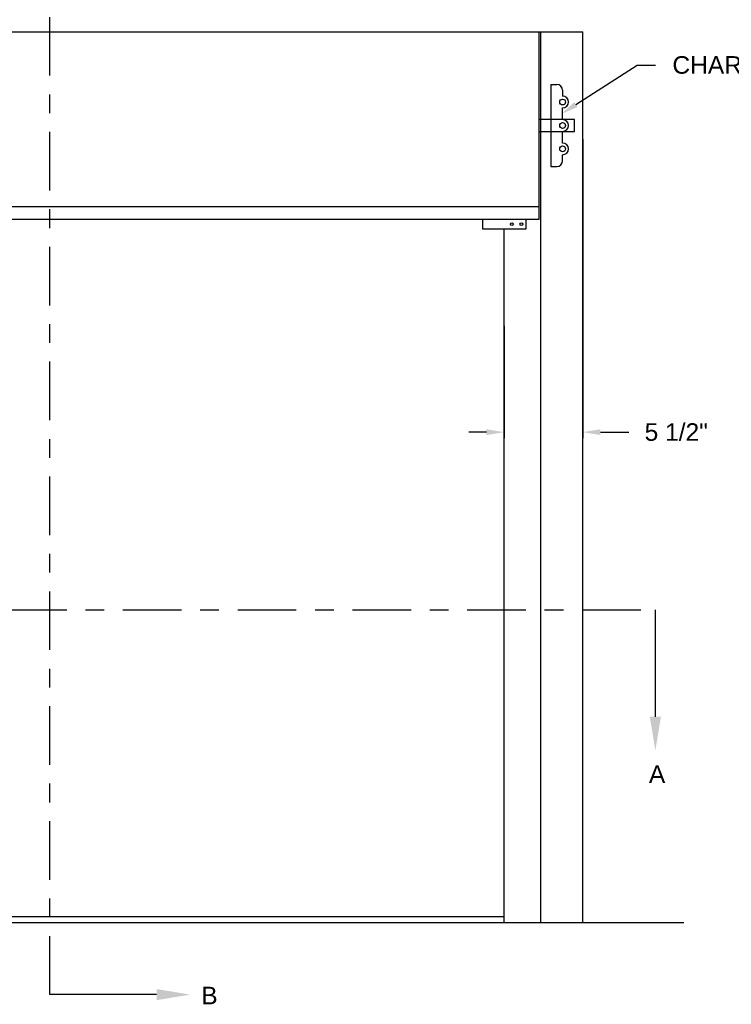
# Model space of a CAD drawing. Header units: inches. Extents: x 169.6 to 213.8, y 195 to 266.5.
# Tile 10 of 58: x 179.4 to 183.2, y 200.2 to 205.5. Entities that reach past the tile are written whole.
import ezdxf
from ezdxf import colors
from ezdxf.entities.mleader import LeaderData, LeaderLine
from ezdxf.math import Vec2, Vec3

# ---------------------------------------------------------------- set-up
doc = ezdxf.new("R2010")
doc.units = ezdxf.units.IN
doc.header["$LTSCALE"] = 0.25
doc.header["$MEASUREMENT"] = 0
doc.linetypes.add('CENTER', pattern=[2, 1.25, -0.25, 0.25, -0.25])
for name, color, linetype in [('ANNOTATIONS', 1, 'Continuous'), ('RHX LH F.O.H.', 7, 'Continuous'), ('SECTION CUTS', 6, 'CENTER')]:
    doc.layers.add(name, color=color, linetype=linetype)
doc.styles.add('ARIAL', font='arial.ttf', dxfattribs={"height": 0.09375})
doc.styles.get("Standard").update_dxf_attribs({"font": 'romans.shx'})
doc.dimstyles.new('STANDARD$0', dxfattribs={"dimtxt": 0.09375, "dimasz": 0.09375, "dimexe": 0.03125, "dimexo": 0.046875, "dimgap": 0.09, "dimtad": 0, "dimtih": 1, "dimtoh": 1, "dimdec": 4, "dimzin": 0, "dimdsep": 46, "dimtxsty": 'ARIAL', "dimcen": 0.09, "dimadec": 0, "dimazin": 0, "dimtfac": 1, "dimtdec": 4, "dimtofl": 0, "dimtmove": 0, "dimatfit": 1, "dimfxl": 1, "dimtolj": 1, "dimtzin": 0, "dimarcsym": 0})

# ---------------------------------------------------------------- blocks, each defined once
blk = doc.blocks.new('*D57')
at = {"layer": 'ANNOTATIONS', "color": 0, "lineweight": -2, "transparency": 16777216}
for p, q in [((182.4449, 204.837), (182.4449, 203.2433)), ((182.0248, 203.8411), (182.0248, 203.2433)), ((181.9311, 203.2746), (181.8373, 203.2746)), ((182.5387, 203.2746), (182.6906, 203.2746))]:
    blk.add_line(p, q, dxfattribs=at)
at = {"layer": 'ANNOTATIONS', "color": 0, "transparency": 16777216}
for points in [[(181.9311, 203.2902), (181.9311, 203.259), (182.0248, 203.2746)], [(182.5387, 203.2902), (182.5387, 203.259), (182.4449, 203.2746)]]:
    blk.add_solid(points, dxfattribs=at)
at = {"layer": 'defpoints', "color": 0, "transparency": 16777216}
for p in [(182.4449, 204.8838), (182.0248, 203.888), (182.4449, 203.2746)]:
    blk.add_point(p, dxfattribs=at)
at = {"layer": 'ANNOTATIONS', "color": 0, "transparency": 16777216, "insert": (182.9437, 203.2746), "char_height": 0.09375, "attachment_point": 5, "style": 'ARIAL'}
blk.add_mtext('\\A1;5 1/2"', dxfattribs=at)

msp = doc.modelspace()

# ---------------------------------------------------------------- linework, layer by layer
at = {"layer": 'RHX LH F.O.H.', "linetype": 'Continuous'}
for p, q in [((176.60477, 205.40979), (182.44491, 205.40979)), ((182.21234, 204.40979), (182.21234, 205.40979)), ((182.22022, 200.65979), (182.22022, 205.40979)), ((182.44491, 200.65979), (182.44491, 205.40979)), ((182.27484, 205.12854), (182.27484, 204.69104)), ((182.27484, 205.12854), (182.30609, 205.12854)), ((182.33734, 205.09729), (182.33734, 205.06604)), ((182.33734, 204.94104), (182.33734, 205.00354)), ((182.39984, 204.94104), (182.21234, 204.94104)), ((182.39984, 204.87854), (182.39984, 204.94104)), ((182.21234, 204.87854), (182.39984, 204.87854)), ((182.33734, 204.81604), (182.33734, 204.87854)), ((182.33734, 204.72229), (182.33734, 204.75354)), ((182.27484, 204.69104), (182.30609, 204.69104)), ((182.21234, 204.4756), (176.83734, 204.4756)), ((176.83734, 204.40979), (182.21234, 204.40979)), ((181.91089, 204.35737), (181.91089, 204.40979)), ((182.1417, 204.40979), (182.1417, 204.35737)), ((182.1417, 204.35737), (181.91089, 204.35737)), ((182.02484, 200.65979), (182.02484, 204.35737))]:
    msp.add_line(p, q, dxfattribs=at)
at = {"layer": 'RHX LH F.O.H.'}
for p, q in [((176.23185, 200.65979), (182.984, 200.65979)), ((182.02484, 200.69104), (177.02484, 200.69104))]:
    msp.add_line(p, q, dxfattribs=at)
for centre in [(182.33734, 205.03479), (182.33734, 204.90979), (182.33734, 204.78479)]:
    msp.add_circle(centre, 0.01562, dxfattribs=at)
at = {"layer": 'RHX LH F.O.H.', "linetype": 'Continuous'}
for centre in [(182.06647, 204.38358), (182.11765, 204.38358)]:
    msp.add_circle(centre, 0.00781, dxfattribs=at)
for centre, start, end in [((182.30609, 205.09729), 0, 90), ((182.33734, 205.03479), 270, 90), ((182.33734, 204.90979), 270, 90), ((182.33734, 204.78479), 270, 90), ((182.30609, 204.72229), 270, 0)]:
    msp.add_arc(centre, 0.03125, start, end, dxfattribs=at)
at = {"layer": 'SECTION CUTS'}
for p, q in [((179.6011, 200.27556), (179.6011, 205.61976)), ((176.31628, 202.32639), (182.83223, 202.32639))]:
    msp.add_line(p, q, dxfattribs=at)

# ---------------------------------------------------------------- texts
at = {"layer": 'SECTION CUTS', "style": 'ARIAL'}
for s, p in [('A', (182.79775, 201.40396)), ('B', (180.40913, 200.22386))]:
    msp.add_text(s, height=0.09375, dxfattribs=at).set_placement(p)

# ---------------------------------------------------------------- dimensions: what is measured, and where the dimension line sits
at = {"layer": 'ANNOTATIONS'}
dim = msp.add_linear_dim(base=(182.44491, 203.27459), p1=(182.02484, 203.88797), p2=(182.44491, 204.88384), text='5 1/2"', dimstyle='STANDARD$0', dxfattribs=at)
dim.commit()
dim.dimension.update_dxf_attribs({"geometry": '*D57', "text_midpoint": (182.9437, 203.27459), "dimtype": 160})

# ---------------------------------------------------------------- leaders
ml = msp.add_multileader_mtext('Standard', dxfattribs=at)
ml.set_content('CHARGE WHEEL', color=256, style='ARIAL')
ml.set_leader_properties()
ml.build(insert=Vec2(0, 0))
ml.multileader.update_dxf_attribs({"dogleg_length": 0.36, "arrow_head_size": 0.09375})
ctx = ml.context
ctx.base_point, ctx.char_height, ctx.arrow_head_size, ctx.landing_gap_size, ctx.plane_origin = Vec3(182.8331, 205.23182), 0.09375, 0.09375, 0.09, Vec3(185.12723, 204.69532)
notes = []
notes.append((ctx, [(1, (1, 1, 0), (182.73515, 205.23182), (1, 0), 0.09796, [(0, [(182.3294, 204.97056)], 0, [])])]))
ctx.mtext.insert, ctx.mtext.flow_direction = Vec3(182.9231, 205.27949), 5
at = {"layer": 'SECTION CUTS'}
ml = msp.add_multileader_mtext('Standard', dxfattribs=at)
ml.set_content('', color=256)
ml.set_leader_properties()
ml.build(insert=Vec2(0, 0))
ml.multileader.update_dxf_attribs({"dogleg_length": 0, "arrow_head_size": 0.18})
ctx = ml.context
ctx.base_point, ctx.char_height, ctx.arrow_head_size, ctx.landing_gap_size, ctx.plane_origin = Vec3(182.83223, 202.32639), 0.18, 0.18, 0, Vec3(182.83223, 201.57687)
notes.append((ctx, [(0, (1, 1, 0), (182.83223, 202.32639), (1, 0), 0, [(0, [(182.83223, 201.57687)], 0, [])])]))
ctx.mtext.insert, ctx.mtext.flow_direction = Vec3(182.83223, 202.41639), 5
ml = msp.add_multileader_mtext('Standard', dxfattribs=at)
ml.set_content('', color=256)
ml.set_leader_properties()
ml.build(insert=Vec2(0, 0))
ml.multileader.update_dxf_attribs({"dogleg_length": 0, "arrow_head_size": 0.18})
ctx = ml.context
ctx.base_point, ctx.char_height, ctx.arrow_head_size, ctx.landing_gap_size, ctx.plane_origin, ctx.plane_x_axis, ctx.plane_y_axis = Vec3(179.6011, 200.27556), 0.18, 0.18, 0, Vec3(180.35062, 200.27556), Vec3(0, 1), Vec3(-1, 0)
notes.append((ctx, [(0, (1, 1, 0), (179.6011, 200.27556), (1, 0), 0, [(0, [(180.35062, 200.27556)], 0, [])])]))
ctx.mtext.insert, ctx.mtext.text_direction, ctx.mtext.rotation, ctx.mtext.flow_direction = Vec3(179.5111, 200.27556), Vec3(0, 1), 1.5707963, 5
for ctx, leaders in notes:
    for number, flags, end, landing, length, lines in leaders:
        leader = LeaderData()
        leader.index, (leader.has_last_leader_line, leader.has_dogleg_vector, leader.attachment_direction) = number, flags
        leader.last_leader_point, leader.dogleg_vector, leader.dogleg_length = Vec3(end), Vec3(landing), length
        for number, points, colour, breaks in lines:
            line = LeaderLine()
            line.index, line.vertices, line.color, line.breaks = number, Vec3.list(points), colors.encode_raw_color(colour), breaks
            leader.lines.append(line)
        ctx.leaders.append(leader)

doc.saveas('drawing.dxf')
